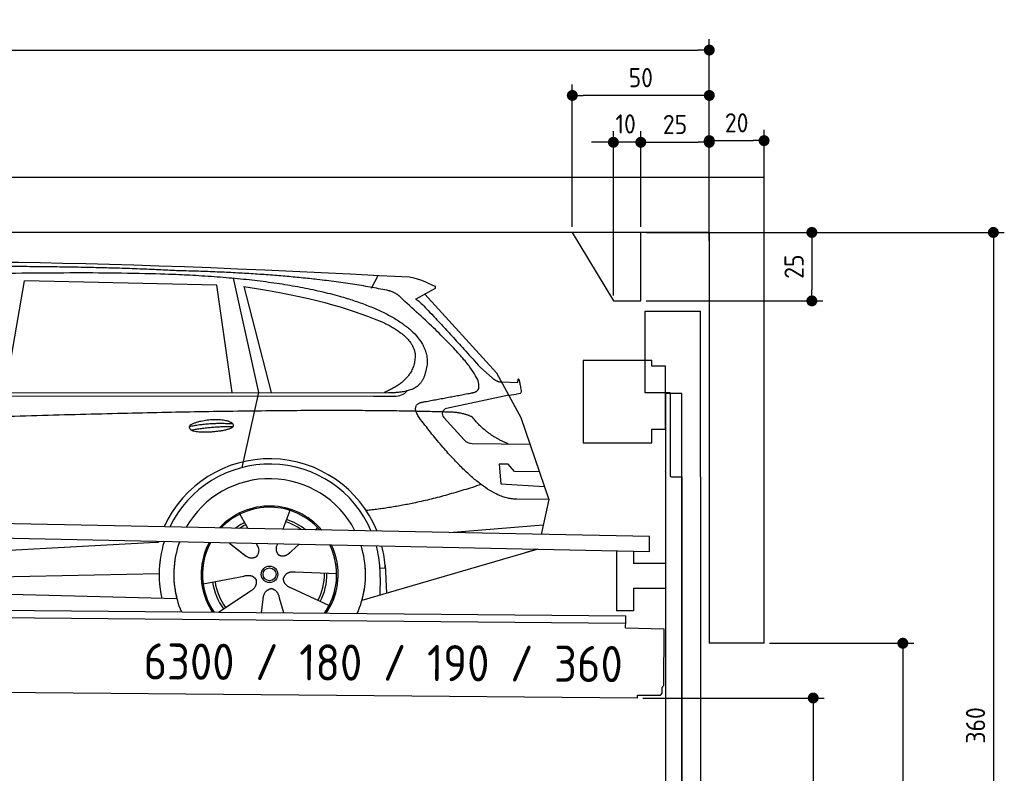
# Model space of a CAD drawing. Header units: millimetres. Extents: x -411 to 6777, y 0 to 6377.
# Tile 6 of 6: x 3183 to 6777, y 3625 to 6377. Entities that reach past the tile are written whole.
import ezdxf

# ---------------------------------------------------------------- set-up
doc = ezdxf.new("R2010")
doc.units = ezdxf.units.MM
doc.layers.add('4', color=3, linetype='Continuous')
for name, color, linetype, lineweight in [('car', 10, 'Continuous', 25), ('Freiraum', 7, 'Continuous', 25), ('Gebäude', 7, 'Continuous', 25), ('Logo', 7, 'Continuous', 25), ('Plattform', 7, 'Continuous', 25), ('Ständer vorne', 7, 'Continuous', 25), ('Tor', 200, 'Continuous', 25)]:
    doc.layers.add(name, color=color, linetype=linetype, lineweight=lineweight)
doc.styles.get("Standard").update_dxf_attribs({"font": 'ISOCP.SHX'})
doc.dimstyles.new('GEN-ISO', dxfattribs={"dimscale": 20, "dimtxt": 3.5, "dimasz": 2, "dimexe": 2, "dimexo": 1, "dimgap": 1.5, "dimtad": 1, "dimdec": 1, "dimlfac": 0.1, "dimdsep": 46, "dimtxsty": 'STANDARD', "dimblk": 'PUNKT', "dimcen": 2, "dimclrd": 256, "dimclre": 256, "dimclrt": 2, "dimadec": 0, "dimazin": 0, "dimtp": 0.1, "dimtm": 0.1, "dimtfac": 0.71, "dimtdec": 1, "dimtmove": 2, "dimatfit": 3, "dimldrblk": 'PUNKT', "dimfxl": 2, "dimtolj": 1, "dimarcsym": 0})

# ---------------------------------------------------------------- blocks, each defined once
blk = doc.blocks.new('PUNKT')
at = {"layer": '4', "color": 0, "linetype": 'ByBlock'}
blk.add_line((-0.5, 0), (-1, 0), dxfattribs=at)
at = {"layer": '4', "color": 0, "linetype": 'ByBlock', "const_width": 0.5}
blk.add_lwpolyline([(-0.25, 0, 1), (0.25, 0, 1)], format="xyb", close=True, dxfattribs=at)
blk = doc.blocks.new('*D177')
at = {"layer": '4', "lineweight": -2, "transparency": 16777216}
for p, q in [((5720, 5600), (6776.9, 5600)), ((6736.9, 5560), (6736.9, 2040)), ((6295.4, 2000), (6776.9, 2000))]:
    blk.add_line(p, q, dxfattribs=at)
at = {"layer": 'Defpoints', "color": 0, "transparency": 16777216}
for p in [(5700, 5600), (6275.4, 2000), (6736.9, 2000)]:
    blk.add_point(p, dxfattribs=at)
at = {"layer": '4', "lineweight": -2, "transparency": 16777216, "xscale": 40, "yscale": 40, "zscale": 40}
for p, rotation in [((6736.9, 5600), 90), ((6736.9, 2000), 270)]:
    blk.add_blockref('PUNKT', p, dxfattribs=dict(at, rotation=rotation))
at = {"layer": '4', "color": 2, "transparency": 16777216, "insert": (6671.9, 3800), "char_height": 70, "attachment_point": 5, "rotation": 90}
blk.add_mtext('360', dxfattribs=at)
blk = doc.blocks.new('*D179')
at = {"layer": '4', "lineweight": -2, "transparency": 16777216}
for p, q in [((5920, 4100), (6446.5, 4100)), ((6406.5, 4060), (6406.5, 2040)), ((6295.4, 2000), (6446.5, 2000))]:
    blk.add_line(p, q, dxfattribs=at)
at = {"layer": 'Defpoints', "color": 0, "transparency": 16777216}
for p in [(5900, 4100), (6275.4, 2000), (6406.5, 2000)]:
    blk.add_point(p, dxfattribs=at)
at = {"layer": '4', "lineweight": -2, "transparency": 16777216, "xscale": 40, "yscale": 40, "zscale": 40}
for p, rotation in [((6406.5, 4100), 90), ((6406.5, 2000), 270)]:
    blk.add_blockref('PUNKT', p, dxfattribs=dict(at, rotation=rotation))
at = {"layer": '4', "color": 2, "transparency": 16777216, "insert": (6341.5, 3050), "char_height": 70, "attachment_point": 5, "rotation": 90}
blk.add_mtext('H2', dxfattribs=at)
blk = doc.blocks.new('*D180')
at = {"layer": '4', "lineweight": -2, "transparency": 16777216}
for p, q in [((200, 5570.9), (200, 6305.8)), ((5700, 5770.9), (5700, 6305.8)), ((240, 6265.8), (5660, 6265.8))]:
    blk.add_line(p, q, dxfattribs=at)
at = {"layer": 'Defpoints', "color": 0, "transparency": 16777216}
for p in [(5700, 6265.8), (5700, 5750.9), (200, 5550.9)]:
    blk.add_point(p, dxfattribs=at)
at = {"layer": '4', "lineweight": -2, "transparency": 16777216, "xscale": 40, "yscale": 40, "zscale": 40, "rotation": 180}
blk.add_blockref('PUNKT', (200, 6265.8), dxfattribs=at)
at = {"layer": '4', "lineweight": -2, "transparency": 16777216, "xscale": 40, "yscale": 40, "zscale": 40}
blk.add_blockref('PUNKT', (5700, 6265.8), dxfattribs=at)
at = {"layer": '4', "color": 2, "transparency": 16777216, "insert": (2950, 6330.8), "char_height": 70, "attachment_point": 5}
blk.add_mtext('550', dxfattribs=at)
blk = doc.blocks.new('*D181')
at = {"layer": '4', "lineweight": -2, "transparency": 16777216}
for p, q in [((5457.5, 3900), (6119.3, 3900)), ((6079.3, 3860), (6079.3, 2040)), ((6099.3, 2000), (6119.3, 2000))]:
    blk.add_line(p, q, dxfattribs=at)
at = {"layer": 'Defpoints', "color": 0, "transparency": 16777216}
for p in [(5437.5, 3900), (6079.3, 2000), (6079.3, 2000)]:
    blk.add_point(p, dxfattribs=at)
at = {"layer": '4', "lineweight": -2, "transparency": 16777216, "xscale": 40, "yscale": 40, "zscale": 40}
for p, rotation in [((6079.3, 3900), 90), ((6079.3, 2000), 270)]:
    blk.add_blockref('PUNKT', p, dxfattribs=dict(at, rotation=rotation))
at = {"layer": '4', "color": 2, "transparency": 16777216, "insert": (6004.7, 2909.2), "char_height": 70, "attachment_point": 5, "rotation": 90}
blk.add_mtext('190', dxfattribs=at)
blk = doc.blocks.new('*D182')
at = {"layer": '4', "lineweight": -2, "transparency": 16777216}
for p, q in [((5450, 5771.3), (5450, 5969.1)), ((5700, 5770.9), (5700, 5969.1)), ((5490, 5929.1), (5660, 5929.1))]:
    blk.add_line(p, q, dxfattribs=at)
at = {"layer": 'Defpoints', "color": 0, "transparency": 16777216}
for p in [(5700, 5929.1), (5450, 5751.3), (5700, 5750.9)]:
    blk.add_point(p, dxfattribs=at)
at = {"layer": '4', "lineweight": -2, "transparency": 16777216, "xscale": 40, "yscale": 40, "zscale": 40, "rotation": 180}
blk.add_blockref('PUNKT', (5450, 5929.1), dxfattribs=at)
at = {"layer": '4', "lineweight": -2, "transparency": 16777216, "xscale": 40, "yscale": 40, "zscale": 40}
blk.add_blockref('PUNKT', (5700, 5929.1), dxfattribs=at)
at = {"layer": '4', "color": 2, "transparency": 16777216, "insert": (5575, 5994.2), "char_height": 70, "attachment_point": 5}
blk.add_mtext('25', dxfattribs=at)
blk = doc.blocks.new('*D183')
at = {"layer": '4', "lineweight": -2, "transparency": 16777216}
for p, q in [((5200, 5620), (5200, 6140.1)), ((5700, 5620), (5700, 6140.1)), ((5660, 6100.1), (5240, 6100.1))]:
    blk.add_line(p, q, dxfattribs=at)
at = {"layer": 'Defpoints', "color": 0, "transparency": 16777216}
for p in [(5200, 6100.1), (5200, 5600), (5700, 5600)]:
    blk.add_point(p, dxfattribs=at)
at = {"layer": '4', "lineweight": -2, "transparency": 16777216, "xscale": 40, "yscale": 40, "zscale": 40, "rotation": 180}
blk.add_blockref('PUNKT', (5200, 6100.1), dxfattribs=at)
at = {"layer": '4', "lineweight": -2, "transparency": 16777216, "xscale": 40, "yscale": 40, "zscale": 40}
blk.add_blockref('PUNKT', (5700, 6100.1), dxfattribs=at)
at = {"layer": '4', "color": 2, "transparency": 16777216, "insert": (5450, 6165.1), "char_height": 70, "attachment_point": 5}
blk.add_mtext('50', dxfattribs=at)
blk = doc.blocks.new('*D184')
at = {"layer": '4', "lineweight": -2, "transparency": 16777216}
for p, q in [((5470, 5600), (6114.4, 5600)), ((6074.4, 5560), (6074.4, 5390)), ((5470, 5350), (6114.4, 5350))]:
    blk.add_line(p, q, dxfattribs=at)
at = {"layer": 'Defpoints', "color": 0, "transparency": 16777216}
for p in [(5450, 5600), (5450, 5350), (6074.4, 5350)]:
    blk.add_point(p, dxfattribs=at)
at = {"layer": '4', "lineweight": -2, "transparency": 16777216, "xscale": 40, "yscale": 40, "zscale": 40}
for p, rotation in [((6074.4, 5600), 90), ((6074.4, 5350), 270)]:
    blk.add_blockref('PUNKT', p, dxfattribs=dict(at, rotation=rotation))
at = {"layer": '4', "color": 2, "transparency": 16777216, "insert": (6009.4, 5475), "char_height": 70, "attachment_point": 5, "rotation": 90}
blk.add_mtext('25', dxfattribs=at)
blk = doc.blocks.new('*D185')
at = {"layer": '4', "lineweight": -2, "transparency": 16777216}
for p, q in [((5350, 5370), (5350, 5969.1)), ((5450, 5620), (5450, 5969.1)), ((5310, 5929.1), (5270, 5929.1)), ((5450, 5929.1), (5350, 5929.1)), ((5490, 5929.1), (5530, 5929.1))]:
    blk.add_line(p, q, dxfattribs=at)
at = {"layer": 'Defpoints', "color": 0, "transparency": 16777216}
for p in [(5350, 5929.1), (5450, 5600), (5350, 5350)]:
    blk.add_point(p, dxfattribs=at)
at = {"layer": '4', "lineweight": -2, "transparency": 16777216, "xscale": 40, "yscale": 40, "zscale": 40}
blk.add_blockref('PUNKT', (5350, 5929.1), dxfattribs=at)
at = {"layer": '4', "lineweight": -2, "transparency": 16777216, "xscale": 40, "yscale": 40, "zscale": 40, "rotation": 180}
blk.add_blockref('PUNKT', (5450, 5929.1), dxfattribs=at)
at = {"layer": '4', "color": 2, "transparency": 16777216, "insert": (5394.7, 5996.1), "char_height": 70, "attachment_point": 5}
blk.add_mtext('10', dxfattribs=at)
blk = doc.blocks.new('Car')
at = {"layer": 'car'}
for p, q in [((3912.5, 5469.5), (4009.1, 5052.1)), ((4417.8, 5436.7), (4441.6, 5484.2)), ((3083.6, 5043.1), (3150.7, 5452.9)), ((3852.4, 5443), (3150.7, 5452.9)), ((3911.9, 5051.1), (3852.4, 5443)), ((3952, 5438.8), (4055.1, 5052.5)), ((4649.3, 5438.1), (4579.2, 5398.9)), ((4612.5, 5417.5), (4876.8, 5131.6)), ((4816.5, 5152.7), (4862.1, 5112.8)), ((4876.8, 5131.6), (4967.4, 4969.4)), ((4894.7, 5099.6), (4954.9, 5097.5)), ((1784.8, 5021.7), (4428.1, 5042.7)), ((1831.7, 5031), (4483.6, 5056.7)), ((4009.1, 5052.1), (3950.7, 4777.9)), ((4428.1, 5042.7), (4511, 5044.1)), ((4922.1, 5050.5), (4695.7, 5000.6)), ((4922.1, 5050.5), (4949.8, 5054.5)), ((4685.4, 4967.5), (4760.4, 4886.3)), ((4967.4, 4969.4), (5071.8, 4671.8)), ((4789.6, 4873.4), (5001.4, 4872.6)), ((4922.1, 4798.6), (4889.5, 4798.6)), ((4889.5, 4798.6), (4896.3, 4727.1)), ((4945.9, 4772.7), (4922.1, 4798.6)), ((5036.4, 4772.7), (4945.9, 4772.7)), ((4896.3, 4727.1), (5055.4, 4718.5)), ((5071.8, 4671.8), (4954.9, 4672.2)), ((5071.8, 4671.8), (5045.2, 4543.9)), ((3944.7, 4607.6), (3974.2, 4555.4)), ((4126.8, 4623), (4101.9, 4554)), ((4709.2, 4547.5), (5052.4, 4578.4)), ((3972.9, 4557.8), (3974.2, 4555.4)), ((4228.9, 4561.2), (4221.2, 4552.8)), ((1747.1, 4381.9), (3616.1, 4501.2)), ((3616.1, 4501.2), (3648.6, 4503.2)), ((3908, 4501.6), (3959.6, 4461.5)), ((3908.2, 4501.6), (3968.9, 4454.4)), ((4005.2, 4500.5), (4011.4, 4489.6)), ((4082.4, 4499.6), (4078.6, 4489.2)), ((4161.1, 4498.6), (4134.4, 4474.6)), ((5029.3, 4488.4), (4393.2, 4297)), ((5033.9, 4489.8), (4990.2, 4476.7)), ((4476.4, 4427.2), (4483, 4324)), ((1766.9, 4330), (3652.3, 4388.6)), ((4299.9, 4392.7), (4148.5, 4397.7)), ((4477.2, 4415.2), (4457.9, 4413.9)), ((3812.7, 4351.6), (3961.1, 4381.8)), ((4458.7, 4381.4), (4457.6, 4316.4)), ((1668.4, 4331.7), (3717.4, 4297)), ((3869.9, 4248.9), (3984.4, 4326.5)), ((4272.7, 4276.5), (4134.9, 4339.2)), ((4027, 4249), (4032.5, 4297.4)), ((4107.8, 4249), (4092.3, 4302.5))]:
    blk.add_line(p, q, dxfattribs=at)
for radius in [30.1, 23.6]:
    blk.add_circle((4054.9, 4388.8), radius, dxfattribs=at)
for centre, radius, start, end in [((4700, 4981.1), 20, 102.4358, 222.7473), ((4789.8, 4913.4), 40, 222.7473, 269.7861), ((4055.3, 4388.2), 422.7, 22.5487, 156.2143), ((4055.3, 4388.2), 403.4, 23.7263, 155.0367), ((4055.3, 4388.2), 350, 27.7494, 151.0136), ((4055.3, 4388.2), 250, 41.078, 137.685), ((4055.3, 4388.2), 250, 41.078, 137.685), ((4055.3, 4388.2), 250, 41.078, 137.685), ((4054.9, 4388.8), 245, 41.9641, 136.7989), ((4054.9, 4388.8), 209.6, 116.262, 127.1225), ((4054.9, 4388.8), 200.6, 116.1152, 123.6695), ((4054.9, 4388.8), 200.6, 55.0934, 73.5463), ((4054.9, 4388.8), 209.6, 51.6404, 73.3995), ((4054.9, 4388.8), 245, 41.9641, 44.7348), ((4055.3, 4388.2), 422.7, 164.0109, 164.2126), ((4055.3, 4388.2), 422.7, 164.0109, 164.2126), ((4055.3, 4388.2), 403.4, 163.2593, 179.9464), ((4055.3, 4388.2), 403.4, 163.2593, 179.9464), ((4055.3, 4388.2), 350, 160.7243, 195.1055), ((4055.3, 4388.2), 350, 160.7243, 195.1055), ((4055.3, 4388.2), 250, 152.8016, 213.8648), ((4055.3, 4388.2), 250, 152.8016, 213.4506), ((4055.3, 4388.2), 250, 152.8016, 213.4506), ((4054.9, 4388.8), 245, 152.3519, 188.7348), ((4054.9, 4388.8), 245, 152.3519, 188.7348), ((4055.3, 4388.2), 250, 326.1848, 25.8498), ((4055.3, 4388.2), 250, 326.1848, 25.8498), ((4054.9, 4388.8), 245, 0.9266, 26.2995), ((4055.3, 4388.2), 350, 344.8945, 17.9271), ((4055.3, 4388.2), 350, 344.8945, 17.9271), ((4055.3, 4388.2), 403.4, 3.6504, 15.3921), ((4055.3, 4388.2), 403.4, 3.6504, 15.3921), ((4055.3, 4388.2), 422.7, 3.6504, 14.6404), ((4055.3, 4388.2), 422.7, 3.6504, 14.6404), ((4055.3, 4388.2), 403.4, 173.0827, 193.1146), ((4055.3, 4388.2), 350, 172.1254, 203.4635), ((4055.3, 4388.2), 250, 169.2195, 213.8648), ((4054.9, 4388.8), 245, 169.1336, 214.8006), ((4054.9, 4388.8), 245, 325.2489, 9.5178), ((4055.3, 4388.2), 250, 326.1848, 9.4319), ((4055.3, 4388.2), 350, 336.586, 6.526), ((4055.3, 4388.2), 403.4, 359.0315, 5.5686), ((4054.9, 4388.8), 200.6, 332.1152, 1.5463), ((4054.9, 4388.8), 209.6, 332.262, 1.3995), ((4055.3, 4388.2), 422.7, 3.6504, 3.7403), ((4054.9, 4388.8), 209.6, 188.262, 217.3995), ((4054.9, 4388.8), 200.6, 188.1152, 217.5463)]:
    blk.add_arc(centre, radius, start, end, dxfattribs=at)
for points, degree in [([(2210.6, 5472.9), (2497.6, 5537.1), (3382.7, 5532), (4555.2, 5479.4)], 3), ([(3705.3, 5494.3), (3357, 5510.5), (2741.1, 5500.1)], 2), ([(4480.9, 5428.4), (4179.8, 5488.2), (3705.3, 5494.3)], 2), ([(4555.2, 5479.4), (4602.1, 5470.4), (4611, 5462.2), (4648.5, 5446.7)], 3), ([(3952, 5438.8), (4206.4, 5402.2), (4320, 5367.6), (4453.3, 5316.1)], 3), ([(4530.6, 5398), (4512.5, 5419.7), (4480.9, 5428.4)], 2), ([(4649.3, 5438.1), (4650.9, 5439.8), (4651.6, 5442.8), (4651, 5445.6), (4648.5, 5446.7)], 4), ([(4795.5, 5060), (4884.6, 5088.9), (4530.6, 5398)], 2), ([(4579.2, 5398.9), (4587, 5403.3), (4816.5, 5152.7)], 2), ([(4453.3, 5316.1), (4567.8, 5265.2), (4578.6, 5200.1)], 2), ([(4578.6, 5200.1), (4584.2, 5105.6), (4466.9, 5056.5)], 2), ([(4483.6, 5056.7), (4533.6, 5057.2), (4606.6, 5062.5), (4614.3, 5109.4), (4622.6, 5152.6)], 4), ([(4862.1, 5112.8), (4870.4, 5105.6), (4883.7, 5098), (4892.8, 5098), (4894.7, 5099.6)], 4), ([(4954.9, 5097.5), (4956.1, 5136.4), (4967.5, 5062.2)], 2), ([(4582.2, 5077.2), (4582.2, 5077.3), (4582.3, 5077.3), (4582.4, 5077.3)], 3), ([(4511, 5044.1), (4530.2, 5044.9), (4545, 5054), (4552.2, 5064.3)], 3), ([(4967.5, 5062.2), (4967.7, 5058.5), (4962.2, 5056.8), (4949.8, 5054.5)], 3), ([(4601.3, 4959.2), (4557, 5017.5), (4616.9, 5024.7)], 2), ([(4702.9, 4987), (3826.2, 5007.4), (1394.2, 4872.9)], 2), ([(4790.7, 4969.4), (4753.3, 4987.5), (4702.9, 4987)], 2), ([(4922.1, 4872.9), (4836.5, 4908), (4790.7, 4969.4)], 2), ([(3757.4, 4926.2), (3832.9, 4943.1), (3916.4, 4937.4)], 2), ([(3764.6, 4913.4), (3838.6, 4928), (3916.5, 4927.3)], 2), ([(4954.9, 4672.2), (4829.2, 4664), (4601.3, 4959.2)], 2), ([(4823, 4723.6), (4598.3, 4646.1), (4405.5, 4624.9)], 2), ([(3959.8, 4461.5), (3983.3, 4439.8), (4006.5, 4453.4)], 2), ([(4148.5, 4397.7), (4116.8, 4401.4), (4106, 4376.8)], 2), ([(3961.1, 4381.8), (3991.8, 4390.8), (4006.6, 4368.4)], 2), ([(3984.4, 4326.5), (4012.3, 4342.2), (4006.6, 4368.4)], 2), ([(4134.9, 4339.2), (4104.8, 4350), (4106, 4376.8)], 2), ([(4032.5, 4297.4), (4033.4, 4329.4), (4059.3, 4336.5)], 2), ([(4092.3, 4302.5), (4086, 4333.8), (4059.3, 4336.5)], 2)]:
    blk.add_open_spline(points, degree=degree, dxfattribs=at)
for points, degree, knots in [([(2380.3, 5460.7), (2406.8, 5463), (2546.2, 5466.1), (3567.5, 5495.6), (4187.7, 5494.9), (4644.7, 5326.4), (4622.6, 5152.6)], 4, [0.0821318, 0.0821318, 0.0821318, 0.0821318, 0.0821318, 0.258851, 0.508851, 1, 1, 1, 1, 1]), ([(4616.9, 5024.7), (4783.5, 5057.3), (4786.3, 5057.9), (4794.6, 5059.8), (4795.5, 5060)], 1, [0.1611508, 0.1611508, 1, 1.0196119, 1.078724, 1.0847856, 1.0847856]), ([(3764.6, 4913.4), (3741, 4929.8), (3786.5, 4945.5), (3869.1, 4965.7), (3962.1, 4932.6), (3900.1, 4908.8), (3791, 4901.6), (3769.5, 4910.4), (3764.6, 4913.4)], 5, [0, 0, 0, 0, 0, 0, 0.300106, 0.500106, 0.700106, 1, 1, 1, 1, 1, 1]), ([(4011.4, 4489.6), (4013.1, 4485.5), (4014.1, 4481.5), (4014.5, 4477.6), (4015.2, 4469), (4012.5, 4460.9), (4006.5, 4453.4)], 3, [0.2167758, 0.2167758, 0.2167758, 0.2167758, 0.4600873, 0.4600873, 0.4600873, 1, 1, 1, 1]), ([(4078.6, 4489.2), (4078.1, 4486.1), (4077.9, 4483.1), (4077.9, 4480.1), (4078.3, 4477.3), (4079.1, 4471.6), (4081.2, 4466.2), (4084.8, 4461.7), (4089.7, 4458.8)], 4, [0.3191838, 0.3191838, 0.3191838, 0.3191838, 0.3191838, 0.5438253, 0.5438253, 0.5438253, 0.5438253, 1, 1, 1, 1, 1]), ([(4134.4, 4474.6), (4134.4, 4474.6), (4134.4, 4474.6), (4134.4, 4474.6), (4134.4, 4474.6), (4125.4, 4464.8), (4114.8, 4454.8), (4100.5, 4452.2), (4089.7, 4458.8)], 4, [-0.000003, -0.000003, -0.000003, -0.000003, -0.000003, 0, 0, 0, 0, 1, 1, 1, 1, 1])]:
    blk.add_open_spline(points, degree=degree, knots=knots, dxfattribs=at)
blk = doc.blocks.new('*D191')
at = {"layer": '4', "lineweight": -2, "transparency": 16777216}
for p, q in [((5700, 5570.9), (5700, 5975.1)), ((5900, 5770.8), (5900, 5975.1)), ((5740, 5935.1), (5860, 5935.1))]:
    blk.add_line(p, q, dxfattribs=at)
at = {"layer": 'Defpoints', "color": 0, "transparency": 16777216}
for p in [(5900, 5935.1), (5900, 5750.8), (5700, 5550.9)]:
    blk.add_point(p, dxfattribs=at)
at = {"layer": '4', "lineweight": -2, "transparency": 16777216, "xscale": 40, "yscale": 40, "zscale": 40, "rotation": 180}
blk.add_blockref('PUNKT', (5700, 5935.1), dxfattribs=at)
at = {"layer": '4', "lineweight": -2, "transparency": 16777216, "xscale": 40, "yscale": 40, "zscale": 40}
blk.add_blockref('PUNKT', (5900, 5935.1), dxfattribs=at)
at = {"layer": '4', "color": 2, "transparency": 16777216, "insert": (5800, 6000.1), "char_height": 70, "attachment_point": 5}
blk.add_mtext('20', dxfattribs=at)
blk = doc.blocks.new('Plattform OG 6200 550')
at = {"layer": 'Plattform'}
for p, q in [((5482.3, 4489.6), (348.5, 4592)), ((5481.2, 4433.6), (347.5, 4541)), ((5481.2, 4433.6), (5482.3, 4489.5)), ((5361.5, 4436.1), (5361.5, 4218.3)), ((5423.5, 4434.7), (5423.5, 4390.8)), ((5539.9, 4390.8), (5423.5, 4390.8)), ((5423.5, 4300.8), (5423.5, 4218.3)), ((5423.5, 4300.8), (5539.9, 4300.8)), ((440.2, 4243.6), (5395, 4200.4)), ((446, 4216.5), (5394.8, 4173.4)), ((5423.5, 4218.3), (5361.5, 4218.3)), ((5394.7, 4156.2), (5394.9, 4180.2)), ((5394.9, 4180.2), (5395, 4195.2)), ((5395, 4195.2), (5395, 4200.4)), ((5394.7, 4156.2), (5534.1, 4153)), ((5534.1, 4153), (5532.3, 3944)), ((5437.5, 3900), (372.6, 3944.2)), ((5527.6, 3920.1), (5527.8, 3938.2)), ((5437.5, 3900), (5437.5, 3910.8)), ((5437.5, 3910.8), (5517.5, 3910.1))]:
    blk.add_line(p, q, dxfattribs=at)
for centre, radius, start, end in [((5517.6, 3920.1), 10, 269.5, 359.5), ((5526.2, 3944.1), 6.08, 284.5689, 358.9086)]:
    blk.add_arc(centre, radius, start, end, dxfattribs=at)
blk = doc.blocks.new('Tor 335 bis 365 Gebäude')
at = {"layer": 'Tor'}
for p, q in [((5465.6, 5014.5), (5465.6, 5313)), ((5465.6, 5313), (5668, 5313)), ((5668, 4707.1), (5668, 5313)), ((5557, 5014.5), (5465.6, 5014.5)), ((5557, 5014.5), (5557, 4713)), ((5562, 4707.1), (5600, 4707.1)), ((5600, 4707.1), (5600, 4707)), ((5668, 4707), (5668, 4707.1)), ((5600, 1987), (5668, 1987))]:
    blk.add_line(p, q, dxfattribs=at)
at = {"layer": 'Tor', "lineweight": 25}
blk.add_line((5600, 4707.1), (5600, 1987), dxfattribs=at)
at = {"layer": 'Tor'}
blk.add_lwpolyline([(5668, 4707.1), (5668, 1987)], dxfattribs=at)
blk.add_arc((5563, 4713), 6, 180, 260.4059, dxfattribs=at)
blk = doc.blocks.new('Ständer vorne ab 340')
at = {"layer": 'Ständer vorne'}
for p, q in [((5240, 5132), (5240, 4832)), ((5490, 5132), (5240, 5132)), ((5490, 5112), (5490, 5132)), ((5540, 5112), (5490, 5112)), ((5540, 4882), (5540, 5112)), ((5540.2, 5012), (5539.8, 5012)), ((5540, 5012), (5540, 2000)), ((5600, 5012), (5540, 5012)), ((5600, 1998.7), (5600, 5012)), ((5490, 4832), (5490, 4882)), ((5490, 4882), (5540, 4882)), ((5240, 4832), (5490, 4832)), ((5540, 4727.4), (5540, 4728.4)), ((5511.2, 1995), (5511.2, 1987)), ((5595.1, 1995), (5511.2, 1995)), ((5511.2, 1987), (5600, 1987)), ((5600, 1987), (5600, 1990))]:
    blk.add_line(p, q, dxfattribs=at)
blk = doc.blocks.new('Gebäude_360_GT180')
at = {"layer": 'Freiraum'}
blk.add_lwpolyline([(5200, 5600), (5350, 5350), (5450, 5350), (5450, 5600)], dxfattribs=at)
at = {"layer": 'Gebäude'}
for p, q in [((5900, 5800), (0, 5800)), ((5900, 4100), (5900, 5800)), ((5700, 5600), (200, 5600)), ((5700, 5600), (5700, 4100)), ((5900, 4100), (5700, 4100))]:
    blk.add_line(p, q, dxfattribs=at)

msp = doc.modelspace()

# ---------------------------------------------------------------- block references
msp.add_blockref('Gebäude_360_GT180', (0, 0))
at = {"layer": 'car', "rotation": 359.4752422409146}
msp.add_blockref('Car', (0, 0), dxfattribs=at)
at = {"layer": 'Plattform'}
msp.add_blockref('Plattform OG 6200 550', (0, 0), dxfattribs=at)
at = {"layer": 'Ständer vorne'}
msp.add_blockref('Ständer vorne ab 340', (0, 0), dxfattribs=at)
at = {"layer": 'Tor'}
msp.add_blockref('Tor 335 bis 365 Gebäude', (0, 0), dxfattribs=at)

# ---------------------------------------------------------------- texts
at = {"layer": 'Logo'}
msp.add_text('6300 / 180 / 190 / 360', height=132, rotation=359.66609, dxfattribs=at).set_placement((3634.8, 3967.88))

# ---------------------------------------------------------------- dimensions: what is measured, and where the dimension line sits
at = {"layer": '4'}
for base, p1, p2, override, picture, middle in [((5700, 6265.8), (200, 5550.88), (5700, 5750.88), {"dimtdec": 3, "dimtolj": 0}, '*D180', (2950, 6330.8)), ((5200, 6100.12), (5700, 5600), (5200, 5600), {"dimtdec": 3, "dimtolj": 0}, '*D183', (5450, 6165.12)), ((5700, 5929.15), (5449.99, 5751.29), (5700, 5750.88), {"dimtdec": 3, "dimtolj": 0}, '*D182', (5575, 5994.16)), ((5900, 5935.09), (5700, 5550.88), (5900, 5750.82), {"dimtol": 0, "dimlim": 0, "dimtp": 0.1, "dimtm": 0.1, "dimtfac": 0.71, "dimtdec": 3, "dimtolj": 0, "dimtzin": 8}, '*D191', (5800, 6000.1))]:
    dim = msp.add_linear_dim(base=base, p1=p1, p2=p2, dimstyle='GEN-ISO', override=override, dxfattribs=at)
    dim.commit()
    dim.dimension.update_dxf_attribs({"geometry": picture, "text_midpoint": middle})
dim = msp.add_linear_dim(base=(5350, 5929.15), p1=(5449.99, 5600), p2=(5350, 5350), dimstyle='GEN-ISO', override={"dimtdec": 3, "dimtolj": 0}, dxfattribs=at)
dim.commit()
dim.dimension.update_dxf_attribs({"geometry": '*D185', "text_midpoint": (5394.75, 5996.13), "dimtype": 160})
for base, p1, p2, override, picture, middle in [((6074.39, 5350), (5449.99, 5600), (5450, 5350), {"dimtdec": 3, "dimtolj": 0}, '*D184', (6009.39, 5475)), ((6736.86, 2000), (5700, 5600), (6275.45, 2000), {"dimdec": 0, "dimtdec": 3, "dimtolj": 0}, '*D177', (6671.86, 3800))]:
    dim = msp.add_linear_dim(base=base, p1=p1, p2=p2, angle=90, dimstyle='GEN-ISO', override=override, dxfattribs=at)
    dim.commit()
    dim.dimension.update_dxf_attribs({"geometry": picture, "text_midpoint": middle})
dim = msp.add_linear_dim(base=(6406.55, 2000), p1=(5900, 4100), p2=(6275.45, 2000), angle=90, text='H2', dimstyle='GEN-ISO', override={"dimdec": 0, "dimtdec": 3, "dimtolj": 0}, dxfattribs=at)
dim.commit()
dim.dimension.update_dxf_attribs({"geometry": '*D179', "text_midpoint": (6341.54, 3050)})
dim = msp.add_linear_dim(base=(6079.31, 2000), p1=(5437.5, 3899.97), p2=(6079.31, 2000), angle=90, dimstyle='GEN-ISO', override={"dimtdec": 3, "dimtolj": 0}, dxfattribs=at)
dim.commit()
dim.dimension.update_dxf_attribs({"geometry": '*D181', "text_midpoint": (6004.71, 2909.23), "dimtype": 160})

doc.saveas('drawing.dxf')
